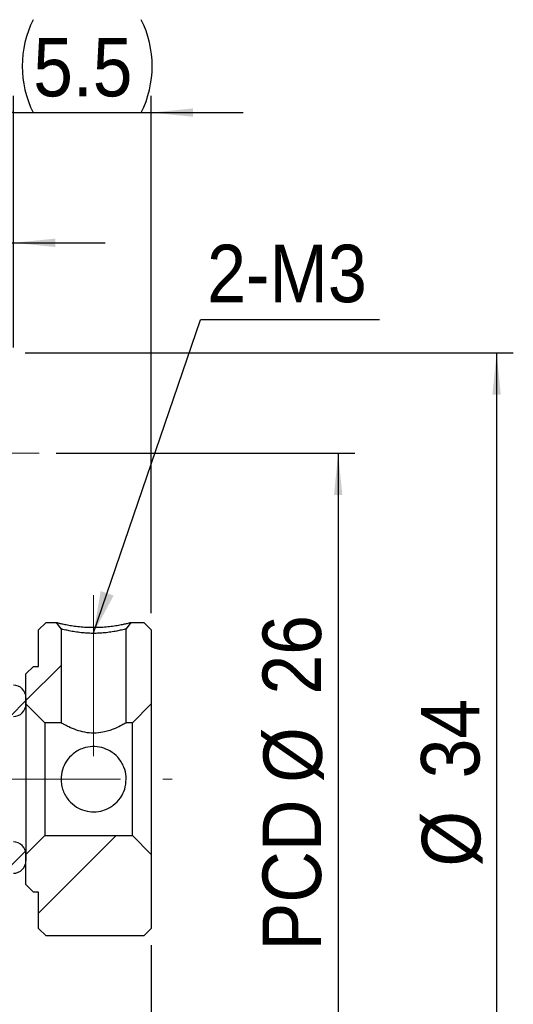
# Model space of a CAD drawing. Header units: millimetres. Extents: x 13 to 237, y 23 to 131.
# Tile 7 of 13: x 47 to 66, y 50 to 89. Entities that reach past the tile are written whole.
import ezdxf

# ---------------------------------------------------------------- set-up
doc = ezdxf.new("R2010")
doc.units = ezdxf.units.MM
doc.header["$LTSCALE"] = 0.666667
doc.linetypes.add('CENTERX2', pattern=[20.32, 12.7, -2.54, 2.54, -2.54])
doc.layers.add('FORMAT', color=7, linetype='Continuous')
doc.styles.add('SLDTEXTSTYLE0', font='GOTHIC.TTF', dxfattribs={"width": 0.913})
doc.styles.get("Standard").update_dxf_attribs({"font": 'GOTHIC.TTF'})
doc.dimstyles.new('SLDDIMSTYLE0', dxfattribs={"dimtxt": 2.333333, "dimasz": 1.666667, "dimexe": 0, "dimexo": 0.0625, "dimgap": 0.583333, "dimtad": 1, "dimrnd": 1e-09, "dimzin": 12, "dimdsep": 46, "dimtxsty": 'SLDTEXTSTYLE0', "dimsah": 1, "dimcen": 0.09, "dimadec": 0, "dimazin": 3, "dimtfac": 1, "dimtmove": 0, "dimatfit": 0, "dimfxl": 0, "dimfrac": 2, "dimtolj": 1, "dimtzin": 12, "dimarcsym": 0})
doc.dimstyles.new('SLDDIMSTYLE1', dxfattribs={"dimtxt": 2.333333, "dimasz": 1.666667, "dimexe": 0, "dimexo": 0.0625, "dimgap": 0.583333, "dimtad": 1, "dimrnd": 1e-09, "dimzin": 12, "dimdsep": 46, "dimtxsty": 'SLDTEXTSTYLE0', "dimsah": 1, "dimcen": 0.09, "dimadec": 0, "dimazin": 3, "dimtfac": 1, "dimtofl": 0, "dimtmove": 0, "dimatfit": 3, "dimfxl": 0, "dimfrac": 2, "dimtolj": 1, "dimtzin": 12, "dimarcsym": 0})
doc.dimstyles.new('SLDDIMSTYLE3', dxfattribs={"dimtxt": 0.18, "dimasz": 1.666667, "dimexe": 0, "dimexo": 0.0625, "dimgap": 0, "dimtad": 0, "dimtih": 1, "dimtoh": 1, "dimdec": 0, "dimrnd": 1e-09, "dimzin": 0, "dimdsep": 46, "dimtxsty": 'Standard', "dimsah": 1, "dimcen": 0.09, "dimadec": 0, "dimazin": 0, "dimtfac": 1.666667, "dimtdec": 0, "dimtofl": 0, "dimtmove": 0, "dimatfit": 3, "dimfxl": 0, "dimfrac": 2, "dimtolj": 1, "dimtzin": 0, "dimarcsym": 0})
doc.dimstyles.new('SLDDIMSTYLE4', dxfattribs={"dimtxt": 2.333333, "dimasz": 1.666667, "dimexe": 0, "dimexo": 0.0625, "dimgap": 0.583333, "dimtad": 1, "dimdec": 1, "dimrnd": 1e-09, "dimzin": 12, "dimdsep": 46, "dimtxsty": 'SLDTEXTSTYLE0', "dimsah": 1, "dimcen": 0.09, "dimadec": 0, "dimazin": 3, "dimtfac": 1, "dimtdec": 1, "dimtmove": 0, "dimatfit": 0, "dimfxl": 0, "dimfrac": 2, "dimtolj": 1, "dimtzin": 12, "dimarcsym": 0})
doc.dimstyles.new('SLDDIMSTYLE5', dxfattribs={"dimtxt": 2.333333, "dimasz": 1.666667, "dimexe": 0, "dimexo": 0.0625, "dimgap": 0.583333, "dimtad": 1, "dimdec": 1, "dimrnd": 1e-09, "dimzin": 12, "dimdsep": 46, "dimtxsty": 'SLDTEXTSTYLE0', "dimsah": 1, "dimcen": 0.09, "dimadec": 0, "dimazin": 3, "dimtfac": 1, "dimtdec": 1, "dimtofl": 0, "dimtmove": 0, "dimatfit": 3, "dimfxl": 0, "dimfrac": 2, "dimtolj": 1, "dimtzin": 12, "dimarcsym": 0})

# ---------------------------------------------------------------- blocks, each defined once
blk = doc.blocks.new('_D_11')
at = {"layer": 'FORMAT', "color": 7}
for p, q in [((51.946, 52.162), (51.946, 36.402)), ((33.446, 51.112), (33.446, 36.402)), ((33.446, 37.068), (51.946, 37.068))]:
    blk.add_line(p, q, dxfattribs=at)
for points in [[(33.446, 37.068), (35.112, 36.902), (35.112, 37.235)], [(51.946, 37.068), (50.279, 37.235), (50.279, 36.902)]]:
    blk.add_solid(points, dxfattribs=at)
at = {"layer": 'FORMAT', "color": 7, "insert": (39.956, 40.049), "char_height": 2.3333, "attachment_point": 1, "style": 'SLDTEXTSTYLE0'}
blk.add_mtext('18.5', dxfattribs=at)
blk = doc.blocks.new('_D_15')
at = {"layer": 'FORMAT', "color": 7}
for p, q in [((40.446, 76.245), (40.446, 80.833)), ((46.446, 75.995), (46.446, 80.833)), ((40.446, 80.166), (36.779, 80.166)), ((40.446, 80.166), (46.446, 80.166)), ((46.446, 80.166), (50.112, 80.166))]:
    blk.add_line(p, q, dxfattribs=at)
for points in [[(40.446, 80.166), (38.779, 80.333), (38.779, 80)], [(46.446, 80.166), (48.112, 80), (48.112, 80.333)]]:
    blk.add_solid(points, dxfattribs=at)
at = {"layer": 'FORMAT', "color": 7, "insert": (42.416, 83.147), "char_height": 2.333, "attachment_point": 1, "style": 'SLDTEXTSTYLE0'}
blk.add_mtext('6', dxfattribs=at)
blk = doc.blocks.new('_D_17')
at = {"layer": 'FORMAT', "color": 7}
for p, q in [((46.446, 75.995), (46.446, 86.025)), ((51.946, 65.395), (51.946, 86.025)), ((46.446, 85.359), (42.779, 85.359)), ((46.446, 85.359), (51.946, 85.359)), ((51.946, 85.359), (55.612, 85.359))]:
    blk.add_line(p, q, dxfattribs=at)
for centre, start, end in [((50.939, 87.211), 153.4349, 206.5651), ((47.841, 87.211), 333.4349, 26.5651)]:
    blk.add_arc(centre, 4.141, start, end, dxfattribs=at)
for points in [[(46.446, 85.359), (44.779, 85.525), (44.779, 85.192)], [(51.946, 85.359), (53.612, 85.192), (53.612, 85.525)]]:
    blk.add_solid(points, dxfattribs=at)
at = {"layer": 'FORMAT', "color": 7, "insert": (47.235, 88.339), "char_height": 2.3333, "attachment_point": 1, "style": 'SLDTEXTSTYLE0'}
blk.add_mtext('5.5', dxfattribs=at)
blk = doc.blocks.new('_D_18')
at = {"layer": 'FORMAT', "color": 7}
for p, q in [((48.146, 71.779), (60.066, 71.779)), ((59.4, 71.779), (59.4, 45.779)), ((48.146, 45.779), (60.066, 45.779))]:
    blk.add_line(p, q, dxfattribs=at)
for points in [[(59.4, 71.779), (59.233, 70.112), (59.566, 70.112)], [(59.4, 45.779), (59.566, 47.445), (59.233, 47.445)]]:
    blk.add_solid(points, dxfattribs=at)
at = {"layer": 'FORMAT', "color": 7, "char_height": 2.3333, "attachment_point": 1, "rotation": 90, "style": 'SLDTEXTSTYLE0'}
for s, insert in [('26', (56.384, 62.155)), ('%%c', (56.419, 58.636)), ('PCD', (56.384, 51.954))]:
    blk.add_mtext(s, dxfattribs=dict(at, insert=insert))
blk = doc.blocks.new('_D_19')
at = {"layer": 'FORMAT', "color": 7}
for p, q in [((46.912, 75.779), (66.387, 75.779)), ((65.72, 75.779), (65.72, 41.779)), ((46.912, 41.779), (66.387, 41.779))]:
    blk.add_line(p, q, dxfattribs=at)
for points in [[(65.72, 75.779), (65.553, 74.112), (65.887, 74.112)], [(65.72, 41.779), (65.887, 43.445), (65.553, 43.445)]]:
    blk.add_solid(points, dxfattribs=at)
at = {"layer": 'FORMAT', "color": 7, "char_height": 2.3333, "attachment_point": 1, "rotation": 90, "style": 'SLDTEXTSTYLE0'}
for s, insert in [('34', (62.704, 58.814)), ('%%c', (62.739, 55.295))]:
    blk.add_mtext(s, dxfattribs=dict(at, insert=insert))
blk = doc.blocks.new('SW_NOTE_4')
at = {"layer": 'FORMAT', "color": 0}
blk.add_line((7.133, 0), (0, 0), dxfattribs=at)
at = {"layer": 'FORMAT', "color": 0, "insert": (0.253, 3.001), "char_height": 2.2931, "attachment_point": 1, "style": 'SLDTEXTSTYLE0'}
blk.add_mtext('2-M3', dxfattribs=at)

msp = doc.modelspace()

# ---------------------------------------------------------------- hatches: boundary and pattern name
at = {"linetype": 'Continuous', "lineweight": 18}
h = msp.add_hatch(dxfattribs=at)
h.set_pattern_fill('ANSI32', scale=0.6667, style=0)
h.paths.add_polyline_path([(48.16448, 65.02879), (47.7457, 65.02879), (47.4457, 64.72879), (47.4457, 63.27879), (47.2457, 63.27879), (46.9457, 62.97879), (46.9457, 61.77879), (47.6957, 61.02879), (48.3457, 61.02879), (48.3457, 64.77783)], flags=0)
h = msp.add_hatch(dxfattribs=at)
h.set_pattern_fill('ANSI32', scale=0.6667, style=0)
edge = h.paths.add_edge_path(flags=0)
edge.add_line((51.6457, 65.02879), (51.12692, 65.02879))
edge.add_line((51.12692, 65.02879), (50.9457, 64.77783))
edge.add_line((50.9457, 64.77783), (50.9457, 61.02879))
edge.add_line((50.9457, 61.02879), (51.1957, 61.02879))
edge.add_line((51.1957, 61.02879), (51.9457, 61.77879))
edge.add_line((51.9457, 61.77879), (51.9457, 64.72879))
edge.add_line((51.9457, 64.72879), (51.6457, 65.02879))
h = msp.add_hatch(dxfattribs=at)
h.set_pattern_fill('ANSI31', scale=0.66667, style=0)
edge = h.paths.add_edge_path(flags=0)
edge.add_line((43.4457, 62.02879), (43.4457, 61.77879))
edge.add_line((43.4457, 61.77879), (43.9457, 61.27879))
edge.add_line((43.9457, 61.27879), (46.4457, 61.27879))
edge.add_arc((46.4457, 61.77879), 0.5, 270, 360)
edge.add_line((46.9457, 61.77879), (46.9457, 62.02879))
edge.add_arc((46.4457, 62.02879), 0.5, 0, 90)
edge.add_line((46.4457, 62.52879), (43.9457, 62.52879))
edge.add_line((43.9457, 62.52879), (43.4457, 62.02879))
h = msp.add_hatch(dxfattribs=at)
h.set_pattern_fill('ANSI31', scale=0.66667, style=0)
edge = h.paths.add_edge_path(flags=0)
edge.add_line((46.4457, 56.27879), (43.9457, 56.27879))
edge.add_line((43.9457, 56.27879), (43.4457, 55.77879))
edge.add_line((43.4457, 55.77879), (43.4457, 55.52879))
edge.add_line((43.4457, 55.52879), (43.9457, 55.02879))
edge.add_line((43.9457, 55.02879), (46.4457, 55.02879))
edge.add_arc((46.4457, 55.52879), 0.5, 270, 360)
edge.add_line((46.9457, 55.52879), (46.9457, 55.77879))
edge.add_arc((46.4457, 55.77879), 0.5, 0, 90)
h = msp.add_hatch(dxfattribs=at)
h.set_pattern_fill('ANSI32', scale=0.6667, style=0)
h.paths.add_polyline_path([(47.7457, 52.52879), (51.6457, 52.52879), (51.9457, 52.82879), (51.9457, 55.77879), (51.1957, 56.52879), (47.6957, 56.52879), (46.9457, 55.77879), (46.9457, 54.57879), (47.2457, 54.27879), (47.4457, 54.27879), (47.4457, 52.82879)], flags=0)

# ---------------------------------------------------------------- linework, layer by layer
at = {"color": 7, "linetype": 'Continuous', "lineweight": 25}
for p, q in [((47.7457, 65.02879), (47.4457, 64.72879)), ((47.7457, 65.02879), (48.16448, 65.02879)), ((48.3457, 64.77783), (48.16448, 65.02879)), ((48.3457, 64.77783), (48.3457, 61.02879)), ((51.12692, 65.02879), (50.9457, 64.77783)), ((50.9457, 61.02879), (50.9457, 64.77783)), ((51.12692, 65.02879), (51.6457, 65.02879)), ((51.9457, 64.72879), (51.6457, 65.02879)), ((47.4457, 63.27879), (47.4457, 64.72879)), ((51.9457, 64.72879), (51.9457, 61.77879)), ((47.2457, 63.27879), (46.9457, 62.97879)), ((47.2457, 63.27879), (47.4457, 63.27879)), ((46.9457, 61.77879), (46.9457, 62.97879)), ((46.9457, 62.02879), (46.9457, 61.77879)), ((46.9457, 61.77879), (46.9457, 55.77879)), ((46.9457, 61.77879), (47.6957, 61.02879)), ((51.1957, 61.02879), (51.9457, 61.77879)), ((51.9457, 61.77879), (51.9457, 55.77879)), ((48.3457, 61.02879), (47.6957, 61.02879)), ((47.6957, 61.02879), (47.6957, 56.52879)), ((51.1957, 61.02879), (50.9457, 61.02879)), ((51.1957, 56.52879), (51.1957, 61.02879)), ((47.6957, 56.52879), (46.9457, 55.77879)), ((47.6957, 56.52879), (51.1957, 56.52879)), ((51.9457, 55.77879), (51.1957, 56.52879)), ((46.9457, 55.77879), (46.9457, 55.52879)), ((46.9457, 54.57879), (46.9457, 55.77879)), ((51.9457, 55.77879), (51.9457, 52.82879)), ((46.9457, 54.57879), (47.2457, 54.27879)), ((47.4457, 54.27879), (47.2457, 54.27879)), ((47.4457, 52.82879), (47.4457, 54.27879)), ((47.4457, 52.82879), (47.7457, 52.52879)), ((51.6457, 52.52879), (51.9457, 52.82879)), ((51.6457, 52.52879), (47.7457, 52.52879))]:
    msp.add_line(p, q, dxfattribs=at)
for centre, start, end in [((46.4457, 62.02879), 0, 90), ((46.4457, 61.77879), 270, 0), ((46.4457, 55.77879), 0, 90), ((46.4457, 55.52879), 270, 0)]:
    msp.add_arc(centre, 0.5, start, end, dxfattribs=at)
for points, knots in [([(48.16448, 65.02879), (48.16953, 65.0273), (48.17944, 65.02438), (48.26469, 65.00218), (48.40282, 64.97077), (48.59246, 64.93298), (48.8175, 64.89395), (49.0733, 64.861), (49.3525, 64.8398), (49.64567, 64.833), (49.93885, 64.83974), (50.21796, 64.86097), (50.474, 64.894), (50.69938, 64.93307), (50.88929, 64.97085), (51.02718, 65.00224), (51.11212, 65.02439), (51.12192, 65.0273), (51.12692, 65.02879)], [0, 0, 0, 0, 0.0647972, 0.12704986, 0.189125, 0.2534093, 0.31735884, 0.37798911, 0.43796034, 0.50001794, 0.56196326, 0.62191436, 0.68262982, 0.74676927, 0.81103458, 0.87311742, 0.93527006, 1, 1, 1, 1]), ([(50.9457, 64.77783), (50.94242, 64.77656), (50.93537, 64.77382), (50.8727, 64.75501), (50.75512, 64.72633), (50.57239, 64.68553), (50.34146, 64.64466), (50.09493, 64.6152), (49.86265, 64.59695), (49.64595, 64.58986), (49.42932, 64.5969), (49.1972, 64.61513), (48.95067, 64.64456), (48.7196, 64.68541), (48.53672, 64.7262), (48.41891, 64.75493), (48.35606, 64.7738), (48.34899, 64.77655), (48.3457, 64.77783)], [0, 0, 0, 0, 0.05099688, 0.10953158, 0.17591324, 0.25001581, 0.32491806, 0.39150642, 0.4498297, 0.4999673, 0.55002322, 0.60829662, 0.674867, 0.74978308, 0.82389752, 0.89026564, 0.94893953, 1, 1, 1, 1]), ([(50.9457, 61.02879), (50.93347, 61.02161), (50.90905, 61.00728), (50.72153, 60.90408), (50.48567, 60.79346), (50.23937, 60.70551), (49.98394, 60.63885), (49.65656, 60.60218), (49.28642, 60.63922), (48.93896, 60.73856), (48.68713, 60.84782), (48.51796, 60.93308), (48.4204, 60.98617), (48.36033, 61.0203), (48.34587, 61.02869), (48.34571, 61.02879), (48.3457, 61.02879)], [0, 0, 0, 0, 0.09595893, 0.19164419, 0.29440203, 0.35075805, 0.40894628, 0.4972045, 0.58557094, 0.67357054, 0.77600221, 0.83255983, 0.89098466, 0.94352432, 0.99804754, 1, 1, 1, 1]), ([(50.9457, 58.77879), (50.93347, 58.64472), (50.90905, 58.37695), (50.72151, 58.01545), (50.48486, 57.76808), (50.2381, 57.61423), (49.98266, 57.51103), (49.65654, 57.4609), (49.28642, 57.51164), (48.93898, 57.66544), (48.68606, 57.88184), (48.51749, 58.11964), (48.41933, 58.32726), (48.36041, 58.54723), (48.33385, 58.82581), (48.38309, 59.1607), (48.55208, 59.51735), (48.78016, 59.76649), (49.02022, 59.92586), (49.27218, 60.03626), (49.59791, 60.09621), (49.9717, 60.05507), (50.32225, 59.9103), (50.57847, 59.70313), (50.75257, 59.47317), (50.88103, 59.22175), (50.94061, 58.97981), (50.94481, 58.81418), (50.9457, 58.77879)], [0, 0, 0, 0, 0.04798502, 0.0958332, 0.14721807, 0.17587113, 0.20449442, 0.24862864, 0.29281698, 0.33682188, 0.38804365, 0.41680261, 0.44553829, 0.47231102, 0.49907011, 0.54574901, 0.59185558, 0.64280705, 0.67132424, 0.69981526, 0.74437694, 0.78902118, 0.83268145, 0.88311916, 0.9117844, 0.94042818, 0.98727301, 1, 1, 1, 1])]:
    msp.add_open_spline(points, degree=3, knots=knots, dxfattribs=at)
at = {"layer": 'FORMAT', "color": 7, "linetype": 'CENTERX2', "lineweight": 18}
for p, q in [((39.41237, 71.77879), (47.47904, 71.77879)), ((49.6457, 59.69546), (49.6457, 66.11117)), ((28.69752, 58.77879), (52.78154, 58.77879))]:
    msp.add_line(p, q, dxfattribs=at)

# ---------------------------------------------------------------- block references
at = {"layer": 'FORMAT', "color": 7}
msp.add_blockref('SW_NOTE_4', (53.91503, 77.08965), dxfattribs=at)

# ---------------------------------------------------------------- dimensions: what is measured, and where the dimension line sits
dim = msp.add_linear_dim(base=(51.9457, 85.35874), p1=(46.4457, 75.32879), p2=(51.9457, 64.72879), text='(<>)', dimstyle='SLDDIMSTYLE4', dxfattribs=at)
dim.commit()
dim.dimension.update_dxf_attribs({"geometry": '_D_17', "text_midpoint": (49.38975, 85.35874), "dimtype": 160})
for base, p1, p2, dimstyle, picture, middle in [((46.4457, 80.16628), (40.4457, 75.57879), (46.4457, 75.32879), 'SLDDIMSTYLE0', '_D_15', (43.27849, 80.16628)), ((51.9457, 37.06836), (33.4457, 51.77879), (51.9457, 52.82879), 'SLDDIMSTYLE5', '_D_11', (42.97285, 37.06836))]:
    dim = msp.add_linear_dim(base=base, p1=p1, p2=p2, angle=0, dimstyle=dimstyle, dxfattribs=at)
    dim.commit()
    dim.dimension.update_dxf_attribs({"geometry": picture, "text_midpoint": middle, "dimtype": 160})
for base, p1, p2, text, picture, middle in [((65.71986, 41.77879), (46.2457, 75.77879), (46.2457, 41.77879), '%%c<>', '_D_19', (65.71986, 58.77879)), ((59.39966, 45.77879), (47.47904, 71.77879), (47.47904, 45.77879), 'PCD%%c<>', '_D_18', (59.39966, 58.77879))]:
    dim = msp.add_linear_dim(base=base, p1=p1, p2=p2, angle=90, text=text, dimstyle='SLDDIMSTYLE1', dxfattribs=at)
    dim.commit()
    dim.dimension.update_dxf_attribs({"geometry": picture, "text_midpoint": middle, "dimtype": 160})

# ---------------------------------------------------------------- leaders
msp.add_leader([(49.6457, 64.61544), (53.91503, 77.08965)], dimstyle='SLDDIMSTYLE3', dxfattribs=at)

doc.saveas('drawing.dxf')
